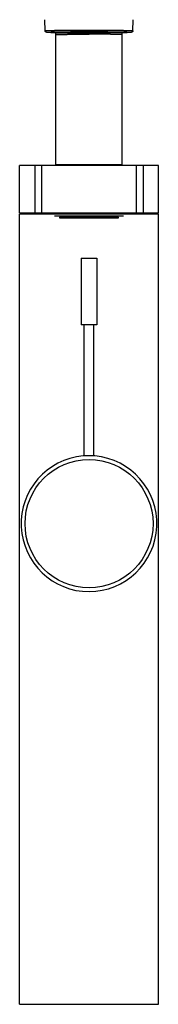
# Model space of a CAD drawing. Header units: millimetres. Extents: x 578 to 1520, y -541 to 791.
# Tile 7 of 11: x 647 to 691, y 146 to 457. Entities that reach past the tile are written whole.
import ezdxf

# ---------------------------------------------------------------- set-up
doc = ezdxf.new("R2010")
doc.units = ezdxf.units.MM
doc.header["$LTSCALE"] = 30.734
doc.layers.get('0').update_dxf_attribs({"linetype": 'CONTINUOUS'})

msp = doc.modelspace()

# ---------------------------------------------------------------- linework, layer by layer
for p, q in [((654.95, 453.42), (654.86, 456.94)), ((682.76, 453.42), (682.86, 456.94)), ((658.36, 411.06), (658.36, 452.79)), ((668.65, 452.35), (668.86, 452.35)), ((668.86, 452.7), (668.77, 452.7)), ((668.86, 452.7), (668.77, 452.7)), ((668.86, 453.67), (668.95, 453.67)), ((668.86, 453.17), (668.94, 453.17)), ((679.36, 411.06), (679.36, 452.79)), ((668.86, 411.06), (658.36, 411.06)), ((679.36, 411.06), (668.86, 411.06)), ((668.86, 411.06), (668.86, 411.06)), ((690.86, 410.86), (646.86, 410.86)), ((646.86, 395.86), (646.86, 410.86)), ((651.67, 410.86), (651.67, 395.86)), ((653.86, 395.86), (653.86, 410.86)), ((683.86, 410.86), (683.86, 395.86)), ((686.04, 410.86), (686.04, 395.86)), ((690.86, 395.86), (690.86, 410.86)), ((646.86, 395.86), (690.86, 395.86)), ((646.86, 395.56), (690.86, 395.56)), ((646.86, 145.56), (646.86, 395.56)), ((661.79, 395.66), (657.99, 395.66)), ((671.94, 395.66), (665.77, 395.66)), ((679.72, 395.66), (675.92, 395.66)), ((690.86, 145.56), (690.86, 395.56)), ((679.81, 394.76), (657.9, 394.76)), ((659.46, 394.46), (678.26, 394.46)), ((659.66, 394.26), (678.06, 394.26)), ((666.36, 381.56), (671.36, 381.56)), ((666.36, 381.56), (666.36, 360.46)), ((671.36, 381.56), (671.36, 360.46)), ((671.36, 360.46), (666.36, 360.46)), ((667.36, 319), (667.36, 360.46)), ((670.36, 319), (670.36, 360.46)), ((646.86, 145.56), (690.86, 145.56))]:
    msp.add_line(p, q)
msp.add_circle((668.86, 297.56), 20.3)
for centre, radius, start, end in [((668.86, -143.92), 596.27, 89.86209, 90.00032), ((659.66, 394.46), 0.2, 180, 270.0001), ((678.06, 394.46), 0.2, 269.9999, 0), ((668.86, 297.56), 21.5, 95.07, 85.0223), ((668.86, 297.56), 21.5, 95.0341, 95.07), ((668.86, 297.56), 21.5, 94.6887, 95.0341), ((668.86, 297.56), 21.5, 92.1953, 94.6887), ((668.86, 297.56), 21.5, 91.2581, 92.1953), ((668.86, 297.56), 21.5, 90.943, 91.2581), ((668.86, 297.56), 21.5, 90.9327, 90.943), ((668.86, 297.56), 21.5, 90.3276, 90.9327), ((668.86, 297.56), 21.5, 90.3024, 90.3276), ((668.86, 297.56), 21.5, 90.2924, 90.2972), ((668.86, 297.56), 21.5, 90.2972, 90.3024), ((668.86, 297.56), 21.5, 85.9992, 90.2924), ((668.86, 297.56), 21.5, 85.3114, 85.9992), ((668.86, 297.56), 21.5, 85.0223, 85.3114)]:
    msp.add_arc(centre, radius, start, end)
for points, knots in [([(654.95, 453.42), (654.95, 453.42), (654.95, 453.43), (654.97, 453.44), (654.99, 453.44), (655.04, 453.45), (655.11, 453.46), (655.19, 453.47), (655.3, 453.48), (655.42, 453.49), (655.55, 453.49), (655.71, 453.5), (655.88, 453.51), (656.08, 453.52), (656.28, 453.53), (656.51, 453.53), (656.75, 453.54), (657.01, 453.55), (657.28, 453.56), (657.57, 453.56), (657.87, 453.57), (658.19, 453.58), (658.52, 453.59), (658.86, 453.59), (659.22, 453.6), (659.59, 453.6), (659.98, 453.61), (660.37, 453.62), (660.78, 453.62), (661.2, 453.63), (661.63, 453.63), (662.07, 453.63), (662.51, 453.64), (662.97, 453.64), (663.43, 453.65), (663.9, 453.65), (664.38, 453.65), (664.86, 453.66), (665.35, 453.66), (665.84, 453.66), (666.34, 453.66), (666.84, 453.66), (667.34, 453.66), (667.84, 453.66), (668.35, 453.67), (668.69, 453.67), (668.86, 453.67)], [0, 0, 0, 0, 0.000213, 0.003715, 0.011371, 0.02351, 0.040184, 0.061393, 0.087119, 0.11734, 0.152018, 0.191117, 0.234591, 0.282368, 0.334387, 0.39057, 0.450839, 0.515129, 0.58336, 0.655442, 0.731277, 0.810762, 0.893789, 0.980251, 1.07003, 1.162994, 1.259046, 1.358055, 1.459891, 1.56445, 1.671541, 1.781024, 1.892749, 2.006545, 2.122298, 2.239863, 2.359085, 2.479802, 2.601847, 2.725053, 2.849262, 2.974312, 3.100008, 3.226217, 3.352773, 3.479504, 3.479504, 3.479504, 3.479504]), ([(668.77, 452.7), (668.63, 452.7), (668.33, 452.7), (667.87, 452.7), (667.37, 452.7), (666.88, 452.7), (666.39, 452.71), (665.91, 452.71), (665.43, 452.71), (664.95, 452.71), (664.48, 452.71), (664.01, 452.72), (663.55, 452.72), (663.1, 452.72), (662.66, 452.73), (662.22, 452.73), (661.8, 452.74), (661.38, 452.74), (660.97, 452.75), (660.58, 452.75), (660.19, 452.76), (659.82, 452.76), (659.46, 452.77), (659.11, 452.77), (658.78, 452.78), (658.45, 452.79), (658.15, 452.79), (657.85, 452.8), (657.58, 452.81), (657.31, 452.82), (657.07, 452.82), (656.83, 452.83), (656.62, 452.84), (656.42, 452.85), (656.24, 452.86), (656.08, 452.86), (655.94, 452.87), (655.83, 452.88), (655.75, 452.88), (655.68, 452.89), (655.62, 452.9), (655.57, 452.9), (655.53, 452.9), (655.5, 452.91), (655.47, 452.91), (655.44, 452.92), (655.42, 452.92), (655.39, 452.93), (655.37, 452.93), (655.35, 452.94), (655.33, 452.94), (655.3, 452.95), (655.28, 452.96), (655.26, 452.97), (655.24, 452.98), (655.21, 452.99), (655.19, 453), (655.17, 453.02), (655.14, 453.04), (655.12, 453.05), (655.1, 453.07), (655.08, 453.1), (655.05, 453.12), (655.03, 453.15), (655.01, 453.19), (655, 453.22), (654.98, 453.26), (654.97, 453.3), (654.96, 453.34), (654.95, 453.38), (654.95, 453.41), (654.95, 453.42)], [0, 0, 0, 0, 0.102509, 0.226251, 0.349656, 0.472557, 0.594787, 0.71618, 0.83657, 0.955795, 1.073692, 1.190102, 1.304866, 1.41783, 1.52884, 1.637745, 1.744399, 1.848658, 1.95038, 2.04943, 2.145673, 2.238982, 2.329231, 2.416301, 2.500077, 2.580449, 2.657314, 2.730573, 2.800135, 2.865917, 2.927843, 2.985847, 3.039878, 3.089896, 3.135885, 3.176721, 3.20996, 3.236258, 3.257442, 3.274685, 3.288896, 3.300765, 3.310817, 3.319478, 3.327079, 3.33389, 3.340117, 3.345942, 3.351565, 3.357155, 3.362789, 3.368613, 3.374523, 3.380554, 3.386886, 3.39348, 3.40003, 3.40708, 3.413949, 3.421094, 3.428987, 3.437223, 3.445641, 3.454621, 3.463966, 3.473936, 3.483713, 3.49417, 3.504585, 3.5152, 3.526179, 3.526179, 3.526179, 3.526179]), ([(668.77, 452.7), (668.61, 452.7), (668.28, 452.7), (667.78, 452.7), (667.29, 452.7), (666.8, 452.7), (666.31, 452.71), (665.83, 452.71), (665.35, 452.71), (664.88, 452.71), (664.41, 452.71), (663.94, 452.72), (663.49, 452.72), (663.04, 452.72), (662.6, 452.73), (662.17, 452.73), (661.74, 452.74), (661.33, 452.74), (660.92, 452.75), (660.53, 452.75), (660.15, 452.76), (659.78, 452.76), (659.42, 452.77), (659.08, 452.78), (658.75, 452.78), (658.43, 452.79), (658.13, 452.8), (657.84, 452.8), (657.56, 452.81), (657.3, 452.82), (657.06, 452.82), (656.83, 452.83), (656.62, 452.84), (656.43, 452.85), (656.25, 452.86), (656.09, 452.86), (655.95, 452.87), (655.83, 452.88), (655.72, 452.89), (655.63, 452.9), (655.56, 452.91), (655.51, 452.91), (655.47, 452.92), (655.45, 452.93), (655.45, 452.95), (655.48, 452.95), (655.51, 452.96), (655.57, 452.97), (655.65, 452.98), (655.74, 452.98), (655.85, 452.99), (655.98, 453), (656.12, 453.01), (656.28, 453.02), (656.46, 453.03), (656.66, 453.03), (656.87, 453.04), (657.1, 453.05), (657.35, 453.06), (657.61, 453.06), (657.89, 453.07), (658.18, 453.08), (658.48, 453.08), (658.8, 453.09), (659.14, 453.1), (659.48, 453.1), (659.84, 453.11), (660.21, 453.11), (660.6, 453.12), (660.99, 453.13), (661.4, 453.13), (661.81, 453.13), (662.24, 453.14), (662.67, 453.14), (663.12, 453.15), (663.57, 453.15), (664.02, 453.15), (664.49, 453.16), (664.96, 453.16), (665.43, 453.16), (665.91, 453.16), (666.4, 453.17), (666.89, 453.17), (667.38, 453.17), (667.87, 453.17), (668.36, 453.17), (668.69, 453.17), (668.86, 453.17)], [0, 0, 0, 0, 0.123599, 0.247007, 0.370039, 0.492511, 0.614335, 0.73529, 0.855217, 0.973915, 1.091259, 1.207125, 1.321318, 1.433674, 1.544012, 1.652245, 1.758219, 1.861775, 1.962746, 2.061017, 2.156486, 2.248997, 2.338412, 2.4246, 2.507486, 2.586934, 2.662829, 2.735051, 2.803537, 2.86819, 2.928916, 2.985631, 3.038262, 3.086738, 3.130992, 3.170965, 3.206604, 3.237863, 3.264702, 3.287089, 3.305007, 3.318446, 3.327428, 3.332116, 3.334311, 3.339716, 3.349465, 3.363676, 3.382362, 3.405514, 3.433115, 3.465133, 3.501525, 3.542242, 3.587229, 3.636428, 3.689771, 3.747186, 3.808592, 3.873909, 3.943049, 4.015916, 4.092435, 4.172484, 4.255951, 4.342703, 4.432661, 4.525692, 4.62166, 4.720408, 4.821833, 4.925817, 5.032195, 5.140808, 5.2515, 5.364184, 5.478677, 5.594816, 5.712409, 5.831327, 5.951444, 6.072559, 6.194508, 6.317072, 6.440174, 6.56364, 6.687297, 6.687297, 6.687297, 6.687297]), ([(668.65, 452.35), (668.58, 452.35), (668.38, 452.35), (668.03, 452.35), (667.62, 452.35), (667.21, 452.35), (666.81, 452.35), (666.41, 452.34), (666.01, 452.34), (665.61, 452.34), (665.22, 452.34), (664.84, 452.34), (664.46, 452.33), (664.09, 452.33), (663.73, 452.33), (663.37, 452.32), (663.03, 452.32), (662.69, 452.32), (662.36, 452.31), (662.04, 452.31), (661.73, 452.3), (661.44, 452.3), (661.15, 452.29), (660.88, 452.29), (660.61, 452.28), (660.37, 452.27), (660.13, 452.27), (659.91, 452.26), (659.7, 452.26), (659.51, 452.25), (659.33, 452.24), (659.16, 452.24), (659.01, 452.23), (658.88, 452.22), (658.76, 452.22), (658.65, 452.21), (658.56, 452.2), (658.49, 452.2), (658.43, 452.19), (658.39, 452.18), (658.37, 452.18), (658.36, 452.17), (658.36, 452.17)], [0, 0, 0, 0, 0.051511, 0.154405, 0.256985, 0.359089, 0.460561, 0.561242, 0.660977, 0.759611, 0.856992, 0.952974, 1.047413, 1.140168, 1.23103, 1.319938, 1.406755, 1.491328, 1.573572, 1.653294, 1.730375, 1.804699, 1.876156, 1.944636, 2.010037, 2.07226, 2.13121, 2.186799, 2.238944, 2.287564, 2.332555, 2.373886, 2.411493, 2.44531, 2.475302, 2.501397, 2.523562, 2.54177, 2.556003, 2.566262, 2.572588, 2.574342, 2.574342, 2.574342, 2.574342]), ([(658.36, 452.17), (658.36, 452.17), (658.37, 452.18), (658.39, 452.18), (658.43, 452.19), (658.49, 452.2), (658.56, 452.2), (658.65, 452.21), (658.76, 452.22), (658.88, 452.22), (659.01, 452.23), (659.16, 452.24), (659.33, 452.24), (659.51, 452.25), (659.7, 452.26), (659.91, 452.26), (660.13, 452.27), (660.37, 452.27), (660.62, 452.28), (660.88, 452.29), (661.15, 452.29), (661.44, 452.3), (661.73, 452.3), (662.04, 452.31), (662.36, 452.31), (662.69, 452.32), (663.03, 452.32), (663.37, 452.32), (663.73, 452.33), (664.09, 452.33), (664.46, 452.33), (664.84, 452.34), (665.22, 452.34), (665.61, 452.34), (666.01, 452.34), (666.41, 452.34), (666.81, 452.35), (667.22, 452.35), (667.62, 452.35), (668.03, 452.35), (668.38, 452.35), (668.58, 452.35), (668.65, 452.35)], [0, 0, 0, 0, 0.001758, 0.008087, 0.018348, 0.032585, 0.050782, 0.072934, 0.099014, 0.128983, 0.162816, 0.200438, 0.241792, 0.286814, 0.335436, 0.387583, 0.443175, 0.502129, 0.564353, 0.629756, 0.698238, 0.769699, 0.843975, 0.921011, 1.000694, 1.082886, 1.167507, 1.254363, 1.343321, 1.434246, 1.527, 1.621441, 1.717426, 1.814807, 1.913436, 2.013166, 2.113848, 2.215331, 2.317385, 2.419933, 2.522818, 2.574342, 2.574342, 2.574342, 2.574342]), ([(682.76, 453.42), (682.76, 453.41), (682.76, 453.38), (682.76, 453.34), (682.74, 453.29), (682.73, 453.25), (682.71, 453.21), (682.69, 453.17), (682.67, 453.13), (682.64, 453.1), (682.61, 453.08), (682.59, 453.05), (682.56, 453.03), (682.53, 453.01), (682.51, 453), (682.48, 452.98), (682.46, 452.97), (682.43, 452.96), (682.41, 452.95), (682.39, 452.94), (682.36, 452.94), (682.34, 452.93), (682.32, 452.93), (682.29, 452.92), (682.27, 452.92), (682.24, 452.91), (682.2, 452.91), (682.17, 452.9), (682.12, 452.9), (682.07, 452.89), (682.01, 452.89), (681.93, 452.88), (681.83, 452.88), (681.71, 452.87), (681.57, 452.86), (681.4, 452.85), (681.21, 452.84), (681, 452.84), (680.79, 452.83), (680.55, 452.82), (680.3, 452.81), (680.04, 452.81), (679.76, 452.8), (679.46, 452.79), (679.15, 452.79), (678.83, 452.78), (678.5, 452.77), (678.15, 452.77), (677.79, 452.76), (677.42, 452.76), (677.04, 452.75), (676.65, 452.75), (676.24, 452.74), (675.83, 452.74), (675.41, 452.73), (674.98, 452.73), (674.54, 452.72), (674.09, 452.72), (673.64, 452.72), (673.18, 452.71), (672.71, 452.71), (672.24, 452.71), (671.77, 452.71), (671.29, 452.71), (670.8, 452.7), (670.32, 452.7), (669.83, 452.7), (669.35, 452.7), (669.02, 452.7), (668.86, 452.7)], [0, 0, 0, 0, 0.010976, 0.022039, 0.032956, 0.044596, 0.055778, 0.066418, 0.077663, 0.087586, 0.097057, 0.106094, 0.114354, 0.122621, 0.130075, 0.137237, 0.144272, 0.150857, 0.157203, 0.163421, 0.169395, 0.175292, 0.181219, 0.18737, 0.19398, 0.201233, 0.209374, 0.218705, 0.229611, 0.24257, 0.258185, 0.277259, 0.300804, 0.330309, 0.367446, 0.41072, 0.457828, 0.508891, 0.563832, 0.62262, 0.685198, 0.751499, 0.821447, 0.894959, 0.971946, 1.052311, 1.135953, 1.222766, 1.312637, 1.405451, 1.501086, 1.599419, 1.700321, 1.803658, 1.909297, 2.017099, 2.12692, 2.238617, 2.352043, 2.467048, 2.583481, 2.701186, 2.820011, 2.939796, 3.060385, 3.181618, 3.303334, 3.425373, 3.547573, 3.547573, 3.547573, 3.547573]), ([(668.94, 453.17), (669.11, 453.17), (669.44, 453.17), (669.93, 453.17), (670.42, 453.17), (670.91, 453.17), (671.4, 453.17), (671.88, 453.16), (672.36, 453.16), (672.84, 453.16), (673.31, 453.16), (673.77, 453.15), (674.22, 453.15), (674.67, 453.15), (675.12, 453.14), (675.55, 453.14), (675.97, 453.13), (676.39, 453.13), (676.79, 453.12), (677.18, 453.12), (677.56, 453.11), (677.93, 453.11), (678.29, 453.1), (678.64, 453.1), (678.97, 453.09), (679.28, 453.08), (679.59, 453.08), (679.88, 453.07), (680.15, 453.06), (680.41, 453.05), (680.65, 453.05), (680.88, 453.04), (681.09, 453.03), (681.28, 453.02), (681.46, 453.02), (681.62, 453.01), (681.76, 453), (681.89, 452.99), (681.99, 452.98), (682.08, 452.97), (682.15, 452.97), (682.21, 452.96), (682.24, 452.95), (682.27, 452.94), (682.26, 452.92), (682.23, 452.92), (682.2, 452.91), (682.14, 452.9), (682.07, 452.9), (681.98, 452.89), (681.87, 452.88), (681.74, 452.87), (681.59, 452.86), (681.43, 452.85), (681.25, 452.85), (681.05, 452.84), (680.84, 452.83), (680.61, 452.82), (680.37, 452.82), (680.1, 452.81), (679.83, 452.8), (679.54, 452.79), (679.23, 452.79), (678.91, 452.78), (678.58, 452.77), (678.23, 452.77), (677.87, 452.76), (677.5, 452.76), (677.12, 452.75), (676.72, 452.75), (676.31, 452.74), (675.9, 452.74), (675.47, 452.73), (675.04, 452.73), (674.6, 452.72), (674.15, 452.72), (673.69, 452.72), (673.22, 452.71), (672.75, 452.71), (672.28, 452.71), (671.8, 452.71), (671.31, 452.71), (670.83, 452.7), (670.34, 452.7), (669.84, 452.7), (669.35, 452.7), (669.02, 452.7), (668.86, 452.7)], [0, 0, 0, 0, 0.123599, 0.247007, 0.370039, 0.492511, 0.614335, 0.73529, 0.855217, 0.973915, 1.091259, 1.207125, 1.321318, 1.433674, 1.544012, 1.652245, 1.758219, 1.861775, 1.962746, 2.061017, 2.156486, 2.248997, 2.338412, 2.4246, 2.507486, 2.586934, 2.662829, 2.735051, 2.803537, 2.86819, 2.928916, 2.985631, 3.038262, 3.086738, 3.130992, 3.170965, 3.206604, 3.237863, 3.264702, 3.287089, 3.305007, 3.318446, 3.327428, 3.332116, 3.334311, 3.339716, 3.349465, 3.363676, 3.382362, 3.405514, 3.433115, 3.465133, 3.501525, 3.542242, 3.587229, 3.636428, 3.689771, 3.747186, 3.808592, 3.873909, 3.943049, 4.015916, 4.092435, 4.172484, 4.255951, 4.342703, 4.432661, 4.525692, 4.62166, 4.720408, 4.821833, 4.925817, 5.032195, 5.140808, 5.2515, 5.364184, 5.478677, 5.594816, 5.712409, 5.831327, 5.951444, 6.072559, 6.194508, 6.317072, 6.440174, 6.56364, 6.687297, 6.687297, 6.687297, 6.687297]), ([(668.95, 453.67), (669.11, 453.67), (669.45, 453.67), (669.96, 453.66), (670.46, 453.66), (670.96, 453.66), (671.46, 453.66), (671.96, 453.66), (672.45, 453.66), (672.94, 453.65), (673.42, 453.65), (673.9, 453.65), (674.36, 453.65), (674.83, 453.64), (675.28, 453.64), (675.72, 453.63), (676.16, 453.63), (676.59, 453.62), (677, 453.62), (677.41, 453.61), (677.8, 453.61), (678.18, 453.6), (678.55, 453.6), (678.91, 453.59), (679.25, 453.58), (679.58, 453.58), (679.9, 453.57), (680.2, 453.56), (680.48, 453.56), (680.75, 453.55), (681.01, 453.54), (681.25, 453.53), (681.47, 453.53), (681.67, 453.52), (681.86, 453.51), (682.03, 453.5), (682.18, 453.49), (682.32, 453.48), (682.44, 453.48), (682.54, 453.47), (682.62, 453.46), (682.68, 453.45), (682.73, 453.44), (682.75, 453.43), (682.76, 453.43), (682.76, 453.42)], [0, 0, 0, 0, 0.126704, 0.253214, 0.379362, 0.504982, 0.629863, 0.753886, 0.876888, 0.998705, 1.119172, 1.238124, 1.355398, 1.470842, 1.584305, 1.695615, 1.804649, 1.911268, 2.01532, 2.116707, 2.215248, 2.310804, 2.403253, 2.492449, 2.5783, 2.660702, 2.73955, 2.814735, 2.886155, 2.953712, 3.017315, 3.076885, 3.132333, 3.183594, 3.230608, 3.273306, 3.311644, 3.345563, 3.375011, 3.399957, 3.420372, 3.436247, 3.447594, 3.454482, 3.457273, 3.457273, 3.457273, 3.457273]), ([(679.36, 452.17), (679.36, 452.17), (679.34, 452.18), (679.32, 452.18), (679.28, 452.19), (679.22, 452.2), (679.15, 452.2), (679.06, 452.21), (678.96, 452.22), (678.84, 452.22), (678.7, 452.23), (678.55, 452.24), (678.39, 452.24), (678.21, 452.25), (678.01, 452.26), (677.8, 452.26), (677.58, 452.27), (677.35, 452.27), (677.1, 452.28), (676.84, 452.29), (676.56, 452.29), (676.28, 452.3), (675.98, 452.3), (675.67, 452.31), (675.35, 452.31), (675.03, 452.32), (674.69, 452.32), (674.34, 452.32), (673.98, 452.33), (673.62, 452.33), (673.25, 452.33), (672.87, 452.34), (672.49, 452.34), (672.1, 452.34), (671.7, 452.34), (671.31, 452.34), (670.9, 452.35), (670.57, 452.35), (670.36, 452.35), (670.29, 452.35)], [0, 0, 0, 0, 0.002709, 0.009037, 0.019299, 0.033536, 0.051733, 0.073885, 0.099965, 0.129934, 0.163767, 0.201389, 0.242743, 0.287765, 0.336387, 0.388534, 0.444126, 0.50308, 0.565304, 0.630707, 0.699189, 0.77065, 0.844926, 0.921962, 1.001645, 1.083836, 1.168458, 1.255313, 1.344271, 1.435196, 1.52795, 1.622392, 1.718376, 1.815757, 1.914387, 2.014117, 2.114799, 2.216282, 2.267215, 2.267215, 2.267215, 2.267215])]:
    msp.add_open_spline(points, degree=3, knots=knots)
msp.add_open_spline([(658.36, 452.17), (658.36, 452.17), (658.36, 452.17), (658.36, 452.17)], degree=3)
msp.add_open_spline([(658.36, 452.17), (658.36, 452.17), (658.36, 452.17), (658.36, 452.17)], degree=3)

doc.saveas('drawing.dxf')
